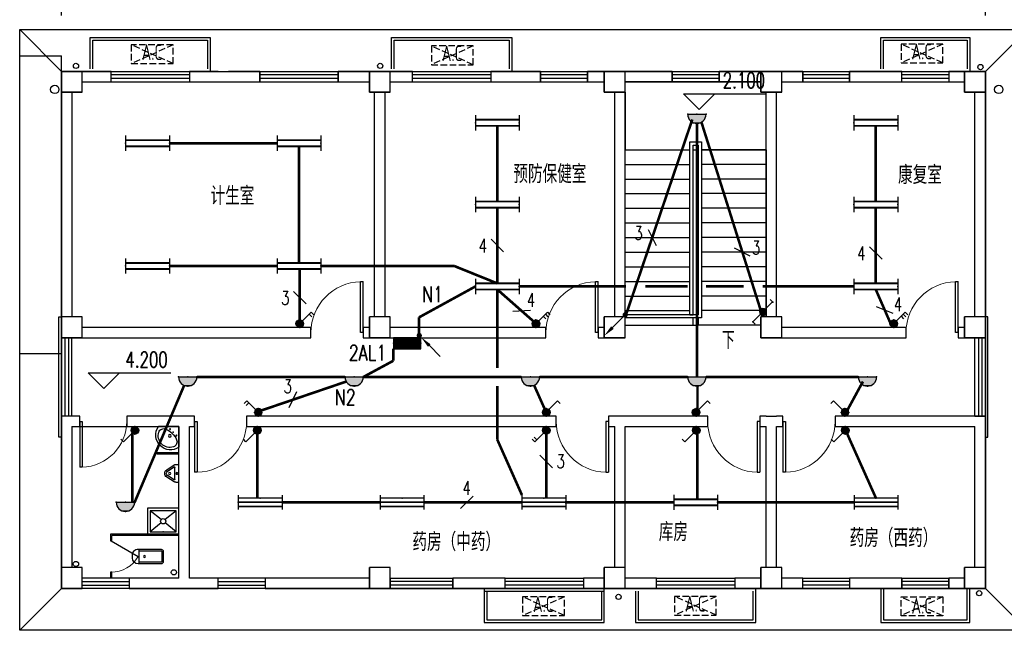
# Model space of a CAD drawing. Extents: x 41933 to 169416, y 41775 to 279375.
# Tile 17 of 39: x 93624 to 112486, y 112101 to 123791. Entities that reach past the tile are written whole.
import ezdxf
from ezdxf.enums import TextEntityAlignment as Align

# ---------------------------------------------------------------- set-up
doc = ezdxf.new("R2010")
doc.units = 0
doc.header["$LTSCALE"] = 1000
doc.header["$MEASUREMENT"] = 0
doc.linetypes.add('DASH', pattern=[0.35, 0.25, -0.1])
for name, color, linetype in [('AXIS', 3, 'Continuous'), ('COLUMN', 1, 'Continuous'), ('DIM-照明', 3, 'Continuous'), ('DIM_ELEV', 3, 'Continuous'), ('DIM_SYMB', 3, 'Continuous'), ('EQUIP-照明', 3, 'Continuous'), ('EQUIP-箱柜', 3, 'Continuous'), ('LATRINE', 6, 'Continuous'), ('LVTRY', 6, 'Continuous'), ('LWIRE', 4, 'Continuous'), ('PUB_TEXT', 7, 'Continuous'), ('STAIR', 7, 'Continuous'), ('TEL_TEXT', 7, 'Continuous'), ('VPIPE-凝结', 150, 'DASH'), ('VPIPE-污水', 2, 'DASH'), ('VPIPE-给水', 3, 'Continuous'), ('WALL', 1, 'Continuous'), ('WINDOW', 4, 'Continuous'), ('WIRE-照明', 1, 'Continuous'), ('剖面', 8, 'Continuous'), ('木格栅', 34, 'Continuous'), ('空调', 140, 'Continuous'), ('雨落管', 3, 'Continuous')]:
    doc.layers.add(name, color=color, linetype=linetype)
doc.styles.add('_TCH_DIM', font='SIMPLEX', dxfattribs={"bigfont": 'GBCBIG'})
doc.styles.add('_TCH_LABEL', font='COMPLEX', dxfattribs={"bigfont": 'GBCBIG'})
doc.styles.add('_TEL_DIM', font='SIMPLEX', dxfattribs={"width": 0.8, "height": 3.5, "bigfont": 'HZTXT'})
doc.styles.add('DIM_FONT', font='simplex.shx', dxfattribs={"width": 0.8})
doc.styles.get("Standard").update_dxf_attribs({"font": 'gbenor.shx', "bigfont": 'gbcbig.shx'})
doc.dimstyles.new('_TCH_ARCH&&100', dxfattribs={"dimtxt": 350, "dimasz": 100, "dimexe": 250, "dimexo": 300, "dimgap": 100, "dimtad": 1, "dimdec": 0, "dimzin": 0, "dimdsep": 46, "dimtxsty": 'DIM_FONT', "dimblk": 'ARCHTICK', "dimcen": 0.09, "dimclrt": 7, "dimazin": 2, "dimtfac": 1, "dimtdec": 0, "dimtix": 1, "dimtmove": 2, "dimatfit": 3, "dimfxl": 0, "dimtolj": 1, "dimtzin": 0, "dimarcsym": 0})

# ---------------------------------------------------------------- blocks, each defined once
blk = doc.blocks.new('$equip$00001168')
blk.add_line((-0.5, 0), (0.5, 0))
blk.add_arc((0, 0), 0.5, 180, 0)
for p in [(-0.5, 0), (0, 0), (0.5, 0), (0, -0.5)]:
    blk.add_point(p)
for points in [[(0.433, -0.25), (-0.433, -0.25), (0.5, 0), (-0.5, 0)], [(0.25, -0.433), (-0.25, -0.433), (0.433, -0.25), (-0.433, -0.25)], [(0, -0.5), (0, -0.5), (0.25, -0.433), (-0.25, -0.433)]]:
    blk.add_solid(points)
at = {"flags": 9}
blk.add_attdef('A', (0, 0), '', height=0.00002, dxfattribs=at)
blk = doc.blocks.new('$equip$00001160')
for p, q in [((-1.2, 0.417), (-1.2, -0.417)), ((-1.2, 0.167), (1.2, 0.167)), ((1.2, 0.417), (1.2, -0.417)), ((-1.2, -0.167), (1.2, -0.167))]:
    blk.add_line(p, q)
at = {"const_width": 0.1}
for points in [[(-1.2, 0.167), (1.2, 0.167)], [(-1.2, -0.167), (1.2, -0.167)]]:
    blk.add_lwpolyline(points, dxfattribs=at)
at = {"layer": 'EQUIP-照明'}
for p in [(-1.2, 0), (0, 0.167), (1.2, 0), (0, -0.167)]:
    blk.add_point(p, dxfattribs=at)
at = {"layer": 'EQUIP-照明', "flags": 9}
blk.add_attdef('A', (0, 0), '', height=0.00002, dxfattribs=at)
blk = doc.blocks.new('$equip$00001963')
for p, q in [((0.147, 0.356), (0.625, 0.833)), ((0.512, 0.72), (0.653, 0.579)), ((0.625, 0.833), (0.766, 0.692))]:
    blk.add_line(p, q)
blk.add_circle((0, 0.208), 0.208)
for p in [(-0.208, 0.208), (0, 0.417), (0, 0), (0.208, 0.208)]:
    blk.add_point(p)
for points in [[(-0.18, 0.313), (0.18, 0.313), (-0.208, 0.208), (0.208, 0.208)], [(-0.18, 0.104), (0.18, 0.104), (-0.208, 0.208), (0.208, 0.208)], [(-0.104, 0.389), (0.104, 0.389), (-0.18, 0.313), (0.18, 0.313)], [(-0.104, 0.028), (0.104, 0.028), (-0.18, 0.104), (0.18, 0.104)], [(0, 0.417), (0, 0.417), (-0.104, 0.389), (0.104, 0.389)], [(0, 0), (0, 0), (-0.104, 0.028), (0.104, 0.028)]]:
    blk.add_solid(points)
at = {"layer": 'TEL_TEXT', "style": '_TEL_DIM', "flags": 1}
blk.add_attdef('A', text='', height=0.00002, dxfattribs=at).set_placement((0, 0), align=Align.MIDDLE_CENTER)
blk = doc.blocks.new('$equip$00001964')
for p, q in [((0.147, 0.356), (0.625, 0.833)), ((0.399, 0.607), (0.54, 0.466)), ((0.512, 0.72), (0.653, 0.579)), ((0.625, 0.833), (0.766, 0.692))]:
    blk.add_line(p, q)
blk.add_circle((0, 0.208), 0.208)
for p in [(-0.208, 0.208), (0, 0.417), (0, 0), (0.208, 0.208)]:
    blk.add_point(p)
for points in [[(-0.18, 0.313), (0.18, 0.313), (-0.208, 0.208), (0.208, 0.208)], [(-0.18, 0.104), (0.18, 0.104), (-0.208, 0.208), (0.208, 0.208)], [(-0.104, 0.389), (0.104, 0.389), (-0.18, 0.313), (0.18, 0.313)], [(-0.104, 0.028), (0.104, 0.028), (-0.18, 0.104), (0.18, 0.104)], [(0, 0.417), (0, 0.417), (-0.104, 0.389), (0.104, 0.389)], [(0, 0), (0, 0), (-0.104, 0.028), (0.104, 0.028)]]:
    blk.add_solid(points)
at = {"layer": 'TEL_TEXT', "style": '_TEL_DIM', "flags": 1}
blk.add_attdef('A', text='', height=0.00002, dxfattribs=at).set_placement((0, 0), align=Align.MIDDLE_CENTER)
blk = doc.blocks.new('$equip$00001962')
for p, q in [((0.147, 0.356), (0.625, 0.833)), ((0.625, 0.833), (0.766, 0.692))]:
    blk.add_line(p, q)
blk.add_circle((0, 0.208), 0.208)
for p in [(-0.208, 0.208), (0, 0.417), (0, 0), (0.208, 0.208)]:
    blk.add_point(p)
for points in [[(-0.18, 0.313), (0.18, 0.313), (-0.208, 0.208), (0.208, 0.208)], [(-0.18, 0.104), (0.18, 0.104), (-0.208, 0.208), (0.208, 0.208)], [(-0.104, 0.389), (0.104, 0.389), (-0.18, 0.313), (0.18, 0.313)], [(-0.104, 0.028), (0.104, 0.028), (-0.18, 0.104), (0.18, 0.104)], [(0, 0.417), (0, 0.417), (-0.104, 0.389), (0.104, 0.389)], [(0, 0), (0, 0), (-0.104, 0.028), (0.104, 0.028)]]:
    blk.add_solid(points)
at = {"layer": 'TEL_TEXT', "style": '_TEL_DIM', "flags": 1}
blk.add_attdef('A', text='', height=0.00002, dxfattribs=at).set_placement((0, 0), align=Align.MIDDLE_CENTER)
blk = doc.blocks.new('_LINKPT1')
blk.add_line((0, 0), (0, 0))
blk = doc.blocks.new('_X0UCW')
for p, q in [((0.147, 0.356), (0.625, 0.833)), ((0.625, 0.833), (0.766, 0.692)), ((-0.153, 0.072), (-0.631, -0.405)), ((-0.775, -0.259), (-0.634, -0.401))]:
    blk.add_line(p, q)
blk.add_circle((0, 0.208), 0.208)
for points in [[(-0.18, 0.313), (0.18, 0.313), (-0.208, 0.208), (0.208, 0.208)], [(-0.18, 0.104), (0.18, 0.104), (-0.208, 0.208), (0.208, 0.208)], [(-0.104, 0.389), (0.104, 0.389), (-0.18, 0.313), (0.18, 0.313)], [(-0.104, 0.028), (0.104, 0.028), (-0.18, 0.104), (0.18, 0.104)], [(0, 0.417), (0, 0.417), (-0.104, 0.389), (0.104, 0.389)], [(0, 0), (0, 0), (-0.104, 0.028), (0.104, 0.028)]]:
    blk.add_solid(points)
at = {"xscale": 0.002857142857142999, "yscale": 0.002857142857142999, "zscale": 0.002857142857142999}
for p in [(-0.208, 0.208), (0, 0.417), (0.208, 0.208), (-0.001, -0.001)]:
    blk.add_blockref('_LINKPT1', p, dxfattribs=at)
at = {"flags": 9}
blk.add_attdef('A', (0, 0), '', height=0.0000286, dxfattribs=at)
blk = doc.blocks.new('$equip_U$00000078(fzc)')
for p in [(0.551, 0.542), (0.004, -0.005), (-0.541, -0.548)]:
    blk.add_point(p)
at = {"xscale": 0.875, "yscale": 0.875, "zscale": 0.875}
blk.add_blockref('_X0UCW', (0.004, -0.187), dxfattribs=at)
at = {"color": 7, "style": '_TEL_DIM', "flags": 1}
blk.add_attdef('A', text='', height=0.000025, dxfattribs=at).set_placement((0, 0), align=Align.MIDDLE_CENTER)
blk = doc.blocks.new('$equip_U$00000117(fzc)')
blk.add_blockref('$equip_U$00000078(fzc)', (0, 0.003))
at = {"color": 7, "style": '_TEL_DIM', "flags": 1}
blk.add_attdef('A', text='', height=0.000025, dxfattribs=at).set_placement((0, 0), align=Align.MIDDLE_CENTER)
blk = doc.blocks.new('$equip_U$00000123(DNSC-20150823RB)')
blk.add_blockref('$equip_U$00000117(fzc)', (-0.003, 0.185))
at = {"color": 7, "flags": 1}
blk.add_attdef('A', text='', height=0.0000286, dxfattribs=at).set_placement((0, 0), align=Align.MIDDLE_CENTER)
blk = doc.blocks.new('*X61')
at = {"color": 0}
for p, q in [((-250, 33), (-83, 200)), ((-250, 68), (-118, 200)), ((-250, 104), (-154, 200)), ((-250, 139), (-189, 200)), ((-250, 174), (-224, 200)), ((-247, 0), (-47, 200)), ((-212, 0), (-12, 200)), ((-177, 0), (23, 200)), ((-141, 0), (59, 200)), ((-106, 0), (94, 200)), ((-71, 0), (129, 200)), ((-35, 0), (165, 200)), ((0, 0), (200, 200)), ((35, 0), (235, 200)), ((71, 0), (250, 179)), ((106, 0), (250, 144)), ((141, 0), (250, 109)), ((177, 0), (250, 73)), ((212, 0), (250, 38)), ((247, 0), (250, 3))]:
    blk.add_line(p, q, dxfattribs=at)
blk = doc.blocks.new('$equip$00001421')
for p, q in [((0.75, 0.6), (-0.75, 0.6)), ((-0.75, 0.6), (-0.75, 0)), ((0.75, 0), (0.75, 0.6)), ((-0.75, 0), (0.75, 0))]:
    blk.add_line(p, q)
at = {"const_width": 0.6}
blk.add_lwpolyline([(-0.75, 0.3), (0.75, 0.3)], dxfattribs=at)
for p in [(0, 0.6), (-0.75, 0.3), (0, 0), (0.75, 0.3)]:
    blk.add_point(p)
at = {"xscale": 0.0030000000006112, "yscale": 0.0030000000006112, "zscale": 0.0030000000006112}
blk.add_blockref('*X61', (0, 0), dxfattribs=at)
at = {"style": '_TCH_LABEL', "flags": 9}
blk.add_attdef('A', (0, 0), '', height=0.00002, dxfattribs=at)
blk = doc.blocks.new('$TelecSys$00000080')
for p, q in [((-0.7, -0.7), (0, 0)), ((0.104, 0.104), (0.104, 0.104)), ((-0.104, -0.104), (-0.104, -0.104))]:
    blk.add_line(p, q)
at = {"const_width": 0.142}
blk.add_lwpolyline([(0.071, 0, 1), (-0.071, 0, 1)], format="xyb", close=True, dxfattribs=at)
blk.add_solid([(-0.63, -0.77), (-0.77, -0.63), (-1.15, -1.15)])
at = {"width": 0.8, "flags": 9}
blk.add_attdef('A', (0, 0), '', height=0.00002, rotation=180, dxfattribs=at)
blk = doc.blocks.new('$TELECSYS$00000095')
blk.add_line((0.4, 0.4), (-0.4, -0.4))
at = {"width": 0.8}
blk.add_attdef('N', text='', height=1, dxfattribs=at).set_placement((-0.017, 1.056), align=Align.MIDDLE)
blk = doc.blocks.new('$TelecSys$00000152')
blk.add_blockref('$TELECSYS$00000095', (0, 0))
at = {"style": '_TEL_DIM', "width": 0.7}
blk.add_attdef('N', text='', height=0.875, dxfattribs=at).set_placement((-0.015, 0.924), align=Align.MIDDLE)
blk = doc.blocks.new('$TelecSys$00000081')
for p, q in [((0.104, 0.104), (0.104, 0.104)), ((-0.104, -0.104), (-0.104, -0.104)), ((-1.15, -1.15), (-0.55, -0.55))]:
    blk.add_line(p, q)
at = {"const_width": 0.142}
blk.add_lwpolyline([(0.071, 0, 1), (-0.071, 0, 1)], format="xyb", close=True, dxfattribs=at)
blk.add_solid([(-0.62, -0.48), (-0.48, -0.62), (-0.1, -0.1)])
at = {"width": 0.8, "flags": 9}
blk.add_attdef('A', (0, 0), '', height=0.00002, rotation=180, dxfattribs=at)
blk = doc.blocks.new('A$C50B6132C')
at = {"layer": '空调', "linetype": 'DASH', "ltscale": 0.5}
for p, q in [((800, 0), (0, 360)), ((800, 360), (0, 0))]:
    blk.add_line(p, q, dxfattribs=at)
blk.add_lwpolyline([(800, 360), (0, 360), (0, 0), (800, 0)], close=True, dxfattribs=at)
blk = doc.blocks.new('_ArchTick')
at = {"color": 0, "linetype": 'ByBlock', "const_width": 0.4}
blk.add_lwpolyline([(-0.5, -0.5), (0.5, 0.5)], dxfattribs=at)
blk = doc.blocks.new('*D2224')
at = {"layer": 'AXIS', "color": 0, "lineweight": -2, "transparency": 16777216}
for p, q in [((94424, 123869), (94424, 126652)), ((112124, 123869), (112124, 126652)), ((94424, 126402), (112124, 126402))]:
    blk.add_line(p, q, dxfattribs=at)
at = {"layer": 'Defpoints', "color": 0, "transparency": 16777216}
for p in [(112124, 126402), (94424, 123569), (112124, 123569)]:
    blk.add_point(p, dxfattribs=at)
at = {"layer": 'AXIS', "color": 0, "lineweight": -2, "transparency": 16777216, "xscale": 100, "yscale": 100, "zscale": 100, "rotation": 180}
blk.add_blockref('_ArchTick', (94424, 126402), dxfattribs=at)
at = {"layer": 'AXIS', "color": 0, "lineweight": -2, "transparency": 16777216, "xscale": 100, "yscale": 100, "zscale": 100}
blk.add_blockref('_ArchTick', (112124, 126402), dxfattribs=at)
at = {"layer": 'AXIS', "color": 7, "transparency": 16777216, "insert": (103274, 126677), "char_height": 350, "attachment_point": 5, "style": 'DIM_FONT'}
blk.add_mtext('\\A1;17700', dxfattribs=at)
blk = doc.blocks.new('$WINLIB2D$00000001')
for p, q in [((-0.5, 0.5), (0.5, 0.5)), ((-0.5, 0.5), (-0.5, -0.5)), ((0.5, -0.5), (0.5, 0.5)), ((0.5, 0.167), (-0.5, 0.167)), ((0.5, -0.167), (-0.5, -0.167)), ((-0.5, -0.5), (0.5, -0.5))]:
    blk.add_line(p, q)
blk = doc.blocks.new('$DorLib2D$00000001')
for p, q in [((0.45, 0.975), (0.5, 0.975)), ((0.45, 0), (0.45, 0.975)), ((0.5, 0), (0.5, 0.975)), ((0.5, 0), (0.45, 0))]:
    blk.add_line(p, q)
at = {"lineweight": 13}
blk.add_arc((0.475, 0), 0.975, 91.4693, 180, dxfattribs=at)
blk = doc.blocks.new('_FZH')
for p, q in [((-0.5, 0.5), (0.5, 0.5)), ((-0.5, -0.5), (-0.5, 0.5)), ((0.5, -0.5), (0.5, 0.5)), ((-0.5, -0.5), (0.5, -0.5))]:
    blk.add_line(p, q)
blk.add_lwpolyline([(-0.5, -0.5), (0.5, -0.5), (0.5, 0.5), (-0.5, 0.5)], close=True)
blk = doc.blocks.new('$lvtry$00000200')
for p, q in [((-140, -40, 0), (-140, -480, 0)), ((-110, -40, 0), (-110, -470, 0)), ((100, 0, 0), (-100, 0, 0)), ((100, -30, 0), (-100, -30, 0)), ((110, -470, 0), (110, -40, 0)), ((140, -480, 0), (140, -40, 0)), ((140, -470, 0), (-140, -470, 0)), ((-30, -590, 0), (30, -590, 0))]:
    blk.add_line(p, q)
blk.add_circle((0, -359, 0), 20)
for centre, radius, start, end in [((-100, -40, 0), 40, 90, 180), ((-100, -40, 0), 10, 90, 180), ((100, -40, 0), 40, 0, 90), ((100, -40, 0), 10, 0, 90), ((-30, -480, 0), 110, 180, 270), ((30, -480, 0), 110, 270, 0)]:
    blk.add_arc(centre, radius, start, end)
blk.add_point((0, 0))
blk = doc.blocks.new('$TCHSYS$APDOOR2D')
blk.add_line((0.5, 0), (0, 0.866))
at = {"lineweight": 13}
blk.add_arc((0.5, 0), 1, 120, 180, dxfattribs=at)
blk = doc.blocks.new('$lvtry$00000221')
for p, q in [((-170, 0, 0), (170, 0, 0)), ((-170, -61, 0), (-170, 0, 0)), ((-162, -88, 0), (-69, -231, 0)), ((-124, -91, 0), (-43, -216, 0)), ((-116, -76, 0), (116, -76, 0)), ((43, -216, 0), (124, -91, 0)), ((69, -231, 0), (162, -88, 0)), ((170, -61, 0), (170, 0, 0))]:
    blk.add_line(p, q)
for centre, radius in [((0, -177, 0), 20), ((0, -38, 0), 17.7)]:
    blk.add_circle(centre, radius)
for centre, radius, start, end in [((-120, -61, 0), 50, 180, 213.0863), ((-116, -86, 0), 10, 90, 213.0863), ((116, -86, 0), 10, 326.9137, 90), ((120, -61, 0), 50, 326.9137, 0), ((0, -191, 0), 80, 210, 330), ((0, -191, 0), 50, 210, 330)]:
    blk.add_arc(centre, radius, start, end)
blk.add_point((0, -38, 0))
blk = doc.blocks.new('$lvtry$00000182')
for q in [(392, 0), (0, -393)]:
    blk.add_line((0, 0), q)
for centre, radius in [((48, -168), 10), ((175, -175), 26.5), ((168, -48), 10)]:
    blk.add_circle(centre, radius)
for centre, radius, start, end in [((161, -163), 282, 235.0241, 35.2347), ((418, -420), 410, 114.3843, 155.6157), ((174, -176), 222, 251.5651, 18.4349), ((290, -138), 100, 18.4349, 114.3843), ((136, -292), 100, 155.6157, 251.5651)]:
    blk.add_arc(centre, radius, start, end)
blk.add_point((108, -108))
blk = doc.blocks.new('$lvtry$00000191')
for p, q in [((-250, -50, 0), (-39, -219, 0)), ((39, -219, 0), (250, -50, 0)), ((-250, -450, 0), (-39, -281, 0)), ((39, -281, 0), (250, -450, 0))]:
    blk.add_line(p, q)
at = {"elevation": 0}
for points in [[(300, -500), (300, 0), (-300, 0), (-300, -500)], [(250, -450), (250, -50), (-250, -50), (-250, -450)]]:
    blk.add_lwpolyline(points, close=True, dxfattribs=at)
blk.add_circle((0, -250, 0), 50)
blk.add_point((0, -50, 0))
blk = doc.blocks.new('$equip$00001161')
for p, q in [((-1.2, 0.4), (-1.2, -0.4)), ((-1.2, 0.233), (1.2, 0.233)), ((-1.2, 0), (1.2, 0)), ((1.2, 0.4), (1.2, -0.4)), ((-1.2, -0.233), (1.2, -0.233))]:
    blk.add_line(p, q)
at = {"const_width": 0.08}
for points in [[(-1.2, 0.233), (1.2, 0.233)], [(-1.2, 0), (1.2, 0)], [(-1.2, -0.233), (1.2, -0.233)]]:
    blk.add_lwpolyline(points, dxfattribs=at)
at = {"layer": 'EQUIP-照明'}
for p in [(-1.2, 0), (0, 0.233), (1.2, 0), (0, -0.233)]:
    blk.add_point(p, dxfattribs=at)
at = {"layer": 'EQUIP-照明', "flags": 9}
blk.add_attdef('A', (0, 0), '', height=0.00002, dxfattribs=at)

msp = doc.modelspace()

# ---------------------------------------------------------------- linework, layer by layer
for p, q in [((94423.8, 122801), (93623.8, 123601)), ((112123.8, 122801), (112923.8, 123601)), ((94423.8, 112901), (93623.8, 112101)), ((105823.8, 112901), (107323.8, 112901)), ((112923.8, 112101), (112123.8, 112901))]:
    msp.add_line(p, q)
for points in [[(93623.8, 121497), (93623.8, 123601), (112923.8, 123601), (112923.8, 112101), (93623.8, 112101), (93623.8, 121497)], [(94973.8, 122851), (94973.8, 123451), (97273.8, 123451), (97273.8, 122801)], [(95023.8, 122851), (95023.8, 123401), (97223.8, 123401), (97223.8, 122851)], [(100748.8, 122851), (100748.8, 123451), (103048.8, 123451), (103048.8, 122801)], [(100798.8, 122851), (100798.8, 123401), (102998.8, 123401), (102998.8, 122851)], [(110123.8, 122851), (110123.8, 123451), (111823.8, 123451), (111823.8, 122801)], [(110173.8, 122851), (110173.8, 123401), (111773.8, 123401), (111773.8, 122851)], [(102523.8, 112851), (102523.8, 112251), (104823.8, 112251), (104823.8, 112901)], [(102573.8, 112851), (102573.8, 112301), (104773.8, 112301), (104773.8, 112851)], [(105423.8, 112851), (105423.8, 112251), (107723.8, 112251), (107723.8, 112901)], [(105473.8, 112851), (105473.8, 112301), (107673.8, 112301), (107673.8, 112851)], [(110123.8, 112901), (110123.8, 112251), (111823.8, 112251), (111823.8, 112901)], [(110173.8, 112901), (110173.8, 112301), (111773.8, 112301), (111773.8, 112901)]]:
    msp.add_lwpolyline(points)
at = {"layer": 'DIM_ELEV'}
for p, q in [((106639.8, 122075.3), (106339.8, 122375.3)), ((106339.8, 122375.3), (107923.1, 122375.3)), ((106639.8, 122075.3), (106939.8, 122375.3)), ((95236.8, 116729.5), (94936.8, 117029.5)), ((94936.8, 117029.5), (96520, 117029.5)), ((95236.8, 116729.5), (95536.8, 117029.5))]:
    msp.add_line(p, q, dxfattribs=at)
at = {"layer": 'DIM_SYMB'}
msp.add_lwpolyline([(107174.8, 117941, 0, 0, 0), (107174.8, 121881.4, 0, 0, 0), (105843.8, 121881.4, 0, 0, 0), (105843.8, 120481, 80, 0, 0), (105843.8, 120181, 0, 0, 0)], format="xyseb", dxfattribs=at)
at = {"layer": 'LATRINE'}
for p, q in [((96673.8, 115500.4), (96258.7, 115500.4)), ((96258.7, 115475.4), (96258.7, 115500.4)), ((96673.8, 115475.4), (96258.7, 115475.4)), ((96673.8, 115475.4), (96673.8, 115500.4)), ((95361.3, 113938.5), (95361.3, 113813.5)), ((96673.8, 113938.5), (95361.3, 113938.5)), ((96673.8, 113913.5), (96673.8, 113938.5)), ((95361.3, 113813.5), (95386.3, 113813.5)), ((95386.3, 113813.5), (95386.3, 113913.5)), ((96673.8, 113913.5), (95386.3, 113913.5)), ((95386.3, 113213.5), (95361.3, 113213.5)), ((95361.3, 113213.5), (95361.3, 113113.5)), ((95386.3, 113113.5), (95386.3, 113213.5)), ((95361.3, 113113.5), (95386.3, 113113.5))]:
    msp.add_line(p, q, dxfattribs=at)
at = {"layer": 'STAIR'}
for p, q in [((107823.8, 122601), (105223.8, 122601)), ((105223.8, 122401), (105223.8, 121301)), ((107923.8, 121301), (107923.8, 122401)), ((105223.8, 118141), (105223.8, 121301)), ((105223.8, 121301), (106463.8, 121301)), ((105223.8, 121301), (106463.8, 121301)), ((106463.8, 118141), (106463.8, 121451)), ((106463.8, 121451), (106683.8, 121451)), ((106523.8, 118141), (106523.8, 121391)), ((106523.8, 121391), (106623.8, 121391)), ((106523.8, 118141), (106523.8, 121301)), ((106523.8, 121301), (106623.8, 121301)), ((106623.8, 121391), (106623.8, 118141)), ((106623.8, 121301), (106623.8, 118141)), ((106683.8, 121451), (106683.8, 118081)), ((107923.8, 121301), (106683.8, 121301)), ((106683.8, 121301), (107923.8, 121301)), ((107923.8, 121301), (107923.8, 118101)), ((105223.8, 121021), (106463.8, 121021)), ((107923.8, 121021), (106683.8, 121021)), ((105223.8, 120741), (106463.8, 120741)), ((107923.8, 120741), (106683.8, 120741)), ((105223.8, 120461), (106463.8, 120461)), ((107923.8, 120461), (106683.8, 120461)), ((105223.8, 120181), (106463.8, 120181)), ((107923.8, 120181), (106683.8, 120181)), ((105223.8, 119901), (106463.8, 119901)), ((107923.8, 119901), (106683.8, 119901)), ((105223.8, 119621), (106463.8, 119621)), ((107923.8, 119621), (106683.8, 119621)), ((105223.8, 119341), (106463.8, 119341)), ((107923.8, 119341), (106683.8, 119341)), ((105223.8, 119061), (106463.8, 119061)), ((107923.8, 119061), (106683.8, 119061)), ((105223.8, 118781), (106463.8, 118781)), ((107923.8, 118781), (106683.8, 118781)), ((105223.8, 118501), (106463.8, 118501)), ((107923.8, 118501), (106683.8, 118501)), ((105223.8, 118221), (106463.8, 118221)), ((105223.8, 118101), (105223.8, 118141)), ((106623.8, 118141), (105223.8, 118141)), ((105223.8, 118101), (105223.8, 118141)), ((106683.8, 118081), (105223.8, 118081)), ((106463.8, 118141), (106523.8, 118141)), ((106523.8, 117941), (106523.8, 118081)), ((106623.8, 118081), (106623.8, 117941)), ((107923.8, 118221), (106683.8, 118221)), ((105223.8, 117941), (106523.8, 117941)), ((106523.8, 117941), (106623.8, 117941)), ((107823.8, 117941), (106623.8, 117941))]:
    msp.add_line(p, q, dxfattribs=at)
at = {"layer": 'VPIPE-凝结', "linetype": 'Continuous'}
for centre in [(94701.9, 122907.9), (100531.3, 122907.6), (112029.5, 122884.6), (112003.3, 112811.6), (105096.1, 112739.9)]:
    msp.add_circle(centre, 50, dxfattribs=at)
at = {"layer": 'VPIPE-污水', "linetype": 'Continuous'}
msp.add_circle((96578.4, 113210.5), 50, dxfattribs=at)
at = {"layer": 'VPIPE-给水', "linetype": 'Continuous'}
msp.add_circle((94701.2, 113370), 50, dxfattribs=at)
at = {"layer": 'WALL'}
for p, q in [((95373.8, 122801), (94823.8, 122801)), ((95373.8, 122601), (95373.8, 122801)), ((97423.8, 122801), (96873.8, 122801)), ((96873.8, 122801), (96873.8, 122601)), ((97423.8, 122801), (97423.8, 122801)), ((97423.8, 122801), (97623.8, 122801)), ((98223.8, 122801), (97623.8, 122801)), ((97623.8, 122801), (97623.8, 122801)), ((98223.8, 122601), (98223.8, 122801)), ((100323.8, 122801), (99723.8, 122801)), ((99723.8, 122801), (99723.8, 122601)), ((101148.8, 122801), (100723.8, 122801)), ((101148.8, 122601), (101148.8, 122801)), ((103603.8, 122801), (102648.8, 122801)), ((102648.8, 122801), (102648.8, 122601)), ((103603.8, 122601), (103603.8, 122801)), ((104823.8, 122801), (104503.8, 122801)), ((104503.8, 122801), (104503.8, 122601)), ((106123.8, 122801), (105223.8, 122801)), ((106123.8, 122601), (106123.8, 122801)), ((107823.8, 122801), (107023.8, 122801)), ((107023.8, 122801), (107023.8, 122601)), ((108623.8, 122801), (108223.8, 122801)), ((108623.8, 122601), (108623.8, 122801)), ((110523.8, 122801), (109523.8, 122801)), ((109523.8, 122801), (109523.8, 122601)), ((110523.8, 122601), (110523.8, 122801)), ((111723.8, 122801), (111423.8, 122801)), ((111423.8, 122801), (111423.8, 122601)), ((94823.8, 122601), (95373.8, 122601)), ((96873.8, 122601), (97523.8, 122601)), ((97523.8, 122601), (98223.8, 122601)), ((99723.8, 122601), (100323.8, 122601)), ((100723.8, 122601), (101148.8, 122601)), ((102648.8, 122601), (103603.8, 122601)), ((104503.8, 122601), (104823.8, 122601)), ((105223.8, 122601), (106123.8, 122601)), ((107023.8, 122601), (107823.8, 122601)), ((108223.8, 122601), (108623.8, 122601)), ((109523.8, 122601), (110523.8, 122601)), ((111423.8, 122601), (111723.8, 122601)), ((94423.8, 122401), (94423.8, 118101)), ((94623.8, 122401), (94623.8, 118101)), ((100423.8, 118101), (100423.8, 122401)), ((100623.8, 118101), (100623.8, 122401)), ((105023.8, 118101), (105023.8, 122401)), ((105223.8, 118101), (105223.8, 122401)), ((107923.8, 118101), (107923.8, 122401)), ((108123.8, 118101), (108123.8, 122401)), ((111923.8, 118101), (111923.8, 122401)), ((112123.8, 118101), (112123.8, 122401)), ((99203.8, 117901), (94823.8, 117901)), ((99203.8, 117701), (99203.8, 117901)), ((100323.8, 117901), (100203.8, 117901)), ((100203.8, 117901), (100203.8, 117701)), ((103703.8, 117901), (100723.8, 117901)), ((103703.8, 117701), (103703.8, 117901)), ((104823.8, 117901), (104703.8, 117901)), ((104703.8, 117901), (104703.8, 117701)), ((110603.8, 117901), (108223.8, 117901)), ((110603.8, 117701), (110603.8, 117901)), ((111723.8, 117901), (111603.8, 117901)), ((111603.8, 117901), (111603.8, 117701)), ((94823.8, 117701), (99203.8, 117701)), ((100203.8, 117701), (100323.8, 117701)), ((100723.8, 117701), (103703.8, 117701)), ((104703.8, 117701), (104823.8, 117701)), ((108223.8, 117701), (110603.8, 117701)), ((111603.8, 117701), (111723.8, 117701)), ((94623.8, 116201), (94423.8, 116201)), ((94423.8, 116201), (94423.8, 116101)), ((94773.8, 116201), (94623.8, 116201)), ((94773.8, 116001), (94773.8, 116201)), ((96773.8, 116201), (95673.8, 116201)), ((95673.8, 116201), (95673.8, 116001)), ((96970.9, 116201), (96773.8, 116201)), ((96970.9, 116001), (96970.9, 116201)), ((103903.8, 116201), (97970.9, 116201)), ((97970.9, 116201), (97970.9, 116001)), ((103903.8, 116001), (103903.8, 116201)), ((105123.8, 116201), (104903.8, 116201)), ((104903.8, 116201), (104903.8, 116001)), ((106803.8, 116201), (105123.8, 116201)), ((106803.8, 116001), (106803.8, 116201)), ((107923.8, 116201), (107803.8, 116201)), ((107803.8, 116201), (107803.8, 116001)), ((107923.8, 116201), (107923.8, 116201)), ((107923.8, 116201), (108123.8, 116201)), ((108123.8, 116201), (108123.8, 116201)), ((108243.8, 116201), (108123.8, 116201)), ((108243.8, 116001), (108243.8, 116201)), ((111923.8, 116201), (109243.8, 116201)), ((109243.8, 116201), (109243.8, 116001)), ((112123.8, 116201), (111923.8, 116201)), ((112123.8, 116101), (112123.8, 116201)), ((94423.8, 116101), (94423.8, 113301)), ((112123.8, 113301), (112123.8, 116101)), ((94623.8, 116001), (94773.8, 116001)), ((94623.8, 116001), (94623.8, 113301)), ((95673.8, 116001), (96673.8, 116001)), ((96673.8, 113101), (96673.8, 116001)), ((96873.8, 113101), (96873.8, 116001)), ((96873.8, 116001), (96970.9, 116001)), ((97970.9, 116001), (103903.8, 116001)), ((104903.8, 116001), (105023.8, 116001)), ((105023.8, 113301), (105023.8, 116001)), ((105223.8, 113301), (105223.8, 116001)), ((105223.8, 116001), (106803.8, 116001)), ((107803.8, 116001), (107923.8, 116001)), ((107923.8, 113301), (107923.8, 116001)), ((108123.8, 116001), (108243.8, 116001)), ((108123.8, 113301), (108123.8, 116001)), ((109243.8, 116001), (111923.8, 116001)), ((111923.8, 113301), (111923.8, 116001)), ((96673.8, 113101), (95723.8, 113101)), ((95723.8, 113101), (95723.8, 112901)), ((97423.8, 113101), (96873.8, 113101)), ((97423.8, 112901), (97423.8, 113101)), ((100323.8, 113101), (98323.8, 113101)), ((98323.8, 113101), (98323.8, 112901)), ((102923.8, 113101), (101923.8, 113101)), ((101923.8, 113101), (101923.8, 112901)), ((102923.8, 112901), (102923.8, 113101)), ((104823.8, 113101), (104423.8, 113101)), ((104423.8, 113101), (104423.8, 112901)), ((105823.8, 113101), (105223.8, 113101)), ((105823.8, 112901), (105823.8, 113101)), ((107823.8, 113101), (107323.8, 113101)), ((107323.8, 113101), (107323.8, 112901)), ((108623.8, 113101), (108223.8, 113101)), ((108623.8, 112901), (108623.8, 113101)), ((110523.8, 113101), (109523.8, 113101)), ((109523.8, 113101), (109523.8, 112901)), ((110523.8, 112901), (110523.8, 113101)), ((111723.8, 113101), (111423.8, 113101)), ((111423.8, 113101), (111423.8, 112901)), ((95723.8, 112901), (96773.8, 112901)), ((96773.8, 112901), (97423.8, 112901)), ((98323.8, 112901), (100323.8, 112901)), ((101923.8, 112901), (102923.8, 112901)), ((104423.8, 112901), (104823.8, 112901)), ((105223.8, 112901), (105823.8, 112901)), ((107323.8, 112901), (107823.8, 112901)), ((108223.8, 112901), (108623.8, 112901)), ((109523.8, 112901), (110523.8, 112901)), ((111423.8, 112901), (111723.8, 112901))]:
    msp.add_line(p, q, dxfattribs=at)
at = {"layer": 'WINDOW'}
msp.add_line((94773.8, 116001), (95673.8, 116001), dxfattribs=at)
msp.add_lwpolyline([(94423.8, 122801), (112123.8, 122801), (112123.8, 112901), (94423.8, 112901)], close=True, dxfattribs=at)
at = {"layer": 'WIRE-照明', "linetype": 'Continuous', "const_width": 50}
for points in [[(105244, 118155.7), (106509.3, 121881.4)], [(106684.3, 121828.2), (107816.3, 118239)], [(102773.8, 120309.3), (102773.8, 121759.3)], [(106596.8, 121804.8), (106596.8, 116951)], [(110023.8, 120309.3), (110023.8, 121759.3)], [(96493.8, 121426), (98553.8, 121426)], [(98973.8, 119134.3), (98973.8, 121367.7)], [(102773.8, 118742.7), (102773.8, 120192.7)], [(110023.8, 118742.7), (110023.8, 120192.7)], [(96493.8, 119076), (98553.8, 119076)], [(98989.2, 117973.9), (98989.2, 119017.7)], [(99393.8, 119076), (101948.9, 119076)], [(102773.8, 118742.7), (101948.9, 119076)], [(101271.7, 118090.9), (102353.8, 118684.3)], [(102773.8, 118626), (103460, 118022.1)], [(102773.8, 118626), (102773.8, 117126)], [(103193.8, 118684.3), (105238.7, 118684.3)], [(105608.3, 118684.3), (106421.8, 118684.3)], [(106771.8, 118684.3), (107492.3, 118684.3)], [(107859.3, 118684.3), (109603.8, 118684.3)], [(110023.8, 118626), (110300.6, 117992.1)], [(101271.7, 117701), (101271.7, 118090.9)], [(100782.5, 117491), (100782.5, 117262)], [(100782.5, 117262), (100207, 116951)], [(99857, 116951), (97017.8, 116951)], [(100207, 116951), (103232.6, 116951)], [(103582.6, 116951), (106421.8, 116951)], [(106771.8, 116951), (109690.4, 116951)], [(95820.8, 114539.9), (96774.6, 116789.9)], [(98255.9, 116310.4), (99880.5, 116863.5)], [(102773.8, 116776), (102773.8, 115751.4)], [(103710.5, 116273.9), (103479, 116791.2)], [(106608.9, 116273.9), (106608.9, 116790.7)], [(109484.3, 116323.7), (109778.2, 116863.5)], [(95779.4, 115876.5), (95779.4, 114551)], [(98176.3, 115855.2), (98176.3, 114632.7)], [(103710.5, 115864.9), (103710.5, 114632.7)], [(106603.9, 115860), (106603.9, 114609.3)], [(109475.4, 115864.9), (110027.3, 114632.7)], [(102773.8, 115751.4), (103245.5, 114691)], [(98652.2, 114551), (100528.8, 114551)], [(101368.8, 114551), (103245.5, 114551)], [(104068.8, 114551), (106153.8, 114551)], [(106993.8, 114551), (109607.4, 114551)]]:
    msp.add_lwpolyline(points, dxfattribs=at)
at = {"layer": '剖面'}
for p, q in [((93623.8, 123101), (94423.8, 123101)), ((94423.8, 122801), (94423.8, 123101)), ((93623.8, 117401), (94423.8, 117401))]:
    msp.add_line(p, q, dxfattribs=at)
at = {"layer": '木格栅'}
for points in [[(94373.8, 118101), (94423.8, 118101), (94423.8, 115801), (94373.8, 115801)], [(112173.8, 118101), (112123.8, 118101), (112123.8, 115801), (112173.8, 115801)], [(102523.8, 112901), (102523.8, 112851), (104823.8, 112851), (104823.8, 112901)]]:
    msp.add_lwpolyline(points, close=True, dxfattribs=at)
at = {"layer": '雨落管'}
for centre in [(94296.5, 122456.7), (112379.8, 122456.7)]:
    msp.add_circle(centre, 80, dxfattribs=at)

# ---------------------------------------------------------------- block references
at = {"layer": 'COLUMN', "xscale": 400, "yscale": 400, "zscale": 400, "rotation": 90}
for p in [(94623.8, 122601), (100523.8, 122601), (105023.8, 122601), (108023.8, 122601), (111923.8, 122601), (94623.8, 117901), (100523.8, 117901), (105023.8, 117901), (108023.8, 117901), (111923.8, 117901), (94623.8, 113101), (100523.8, 113101), (105023.8, 113101), (108023.8, 113101), (111923.8, 113101)]:
    msp.add_blockref('_FZH', p, dxfattribs=at)
at = {"layer": 'DIM-照明'}
ref = msp.add_blockref('$TelecSys$00000152', (105741.6, 119621), dxfattribs=dict(at, xscale=300, yscale=300, zscale=300, rotation=71.24097632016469))
ref.add_attrib('N', '3', dxfattribs={"layer": '0', "color": 7, "height": 262.5, "style": '_TCH_DIM', "width": 0.7}).set_placement((105477.8, 119705.8), align=Align.MIDDLE)
ref = msp.add_blockref('$TelecSys$00000152', (102773.8, 119467.7), dxfattribs=dict(at, xscale=300, yscale=300, zscale=300, rotation=90.00000073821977))
ref.add_attrib('N', '4', dxfattribs={"layer": '0', "color": 7, "height": 262.5, "style": '_TCH_DIM', "width": 0.7}).set_placement((102496.7, 119463.1), align=Align.MIDDLE)
ref = msp.add_blockref('$TelecSys$00000152', (107468.7, 119341), dxfattribs=dict(at, xscale=300, yscale=300, zscale=300, rotation=287.5051168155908))
ref.add_attrib('N', '3', dxfattribs={"layer": '0', "color": 7, "height": 262.5, "style": '_TCH_DIM', "width": 0.7}).set_placement((107731.6, 119428.7), align=Align.MIDDLE)
ref = msp.add_blockref('$TelecSys$00000152', (110023.8, 119325.5), dxfattribs=dict(at, xscale=300, yscale=300, zscale=300, rotation=90.00000073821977))
ref.add_attrib('N', '4', dxfattribs={"layer": '0', "color": 7, "height": 262.5, "style": '_TCH_DIM', "width": 0.7}).set_placement((109746.7, 119320.9), align=Align.MIDDLE)
ref = msp.add_blockref('$TelecSys$00000152', (98989.2, 118470.3), dxfattribs=dict(at, xscale=300, yscale=300, zscale=300, rotation=90))
ref.add_attrib('N', '3', dxfattribs={"layer": '0', "color": 7, "height": 262.5, "style": '_TCH_DIM', "width": 0.7}).set_placement((98712.1, 118465.7), align=Align.MIDDLE)
ref = msp.add_blockref('$TelecSys$00000152', (103239.5, 118216.2), dxfattribs=dict(at, xscale=300, yscale=300, zscale=300, rotation=318.6476307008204))
ref.add_attrib('N', '4', dxfattribs={"layer": '0', "color": 7, "height": 262.5, "style": '_TCH_DIM', "width": 0.7}).set_placement((103419.1, 118427.2), align=Align.MIDDLE)
ref = msp.add_blockref('$TelecSys$00000152', (110197.2, 118228.9), dxfattribs=dict(at, xscale=300, yscale=300, zscale=300, rotation=293.590908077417))
ref.add_attrib('N', '4', dxfattribs={"layer": '0', "color": 7, "height": 262.5, "style": '_TCH_DIM', "width": 0.7}).set_placement((110449.3, 118344), align=Align.MIDDLE)
ref = msp.add_blockref('$TelecSys$00000152', (98852.4, 116513.4), dxfattribs=dict(at, xscale=300, yscale=300, zscale=300, rotation=18.80280393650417))
ref.add_attrib('N', '3', dxfattribs={"layer": '0', "color": 7, "height": 262.5, "style": '_TCH_DIM', "width": 0.7}).set_placement((98758.7, 116774.3), align=Align.MIDDLE)
ref = msp.add_blockref('$TelecSys$00000152', (103710.5, 115333.9), dxfattribs=dict(at, xscale=300, yscale=300, zscale=300, rotation=270))
ref.add_attrib('N', '3', dxfattribs={"layer": '0', "color": 7, "height": 262.5, "style": '_TCH_DIM', "width": 0.7}).set_placement((103987.6, 115338.4), align=Align.MIDDLE)
ref = msp.add_blockref('$TelecSys$00000152', (102190.2, 114551), dxfattribs=dict(at, xscale=300, yscale=300, zscale=300, rotation=7.250975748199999e-06))
ref.add_attrib('N', '4', dxfattribs={"layer": '0', "color": 7, "height": 262.5, "style": '_TCH_DIM', "width": 0.7}).set_placement((102185.6, 114828.1), align=Align.MIDDLE)
at = {"layer": 'EQUIP-照明', "yscale": 350, "zscale": 350}
for name, p, xscale in [('$equip$00001160', (102773.8, 121817.7), 350), ('$equip$00001168', (106596.8, 121979.8), 350), ('$equip$00001160', (110023.8, 121817.7), 350), ('$equip$00001160', (96073.8, 121426), 350), ('$equip$00001160', (98973.8, 121426), 350), ('$equip$00001160', (102773.8, 120251), 350), ('$equip$00001160', (110023.8, 120251), 350), ('$equip$00001160', (96073.8, 119076), 350), ('$equip$00001160', (98973.8, 119076), 350), ('$equip$00001160', (102773.8, 118684.3), 350), ('$equip$00001160', (110023.8, 118684.3), 350), ('$equip$00001168', (96842.8, 116951), 350), ('$equip$00001168', (100032, 116951), 350), ('$equip$00001168', (103407.6, 116951), 350), ('$equip$00001168', (106596.8, 116951), 350), ('$equip$00001168', (109865.4, 116951), 350), ('$equip$00001161', (98232.2, 114551), -350), ('$equip$00001161', (100948.8, 114551), -350), ('$equip$00001161', (103665.5, 114551), -350), ('$equip$00001160', (106573.8, 114551), 350), ('$equip$00001161', (110027.3, 114551), -350), ('$equip$00001168', (95648.8, 114551), 350)]:
    msp.add_blockref(name, p, dxfattribs=dict(at, xscale=xscale))
for name, p, xscale, rotation in [('$equip_U$00000123(DNSC-20150823RB)', (107923.8, 118195.8), -350, 89.99999749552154), ('$equip$00001963', (98989.2, 117901), 350, 359.9999949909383), ('$equip$00001964', (103514.7, 117901), 350, 359.999994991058), ('$equip$00001964', (110368.7, 117901), 350, 359.9999949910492), ('$equip$00001963', (98192.8, 116201), -350, 359.9999949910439), ('$equip$00001962', (103710.5, 116201), 350, 359.9999949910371), ('$equip$00001962', (106581.4, 116201), 350, 359.9999949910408), ('$equip$00001962', (109434.4, 116201), -350, 359.9999949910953), ('$equip$00001962', (95831, 116001), 350, 179.9999899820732), ('$equip$00001962', (98176.3, 116001), 350, 179.9999899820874), ('$equip$00001963', (103710.5, 116001), 350, 179.9999899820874), ('$equip$00001962', (106585.6, 116001), 350, 179.9999899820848), ('$equip$00001962', (109439, 116001), 350, 180.0000000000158)]:
    msp.add_blockref(name, p, dxfattribs=dict(at, xscale=xscale, rotation=rotation))
at = {"layer": 'EQUIP-箱柜', "xscale": 350, "yscale": 350, "zscale": 350, "rotation": 180.0000000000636}
msp.add_blockref('$equip$00001421', (101045, 117701), dxfattribs=at)
at = {"layer": 'LATRINE', "xscale": 600, "yscale": -600, "zscale": 25, "rotation": 90}
msp.add_blockref('$TCHSYS$APDOOR2D', (95373.8, 113513.5), dxfattribs=at)
at = {"layer": 'LVTRY'}
for name, p, yscale, rotation in [('$lvtry$00000182', (96673.8, 116001), -1, 179.999999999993), ('$lvtry$00000221', (96673.8, 115104.8), -0.9999999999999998, 89.99999999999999), ('$lvtry$00000200', (96373.8, 113513.5), -0.9999999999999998, 90.00000000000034)]:
    msp.add_blockref(name, p, dxfattribs=dict(at, yscale=yscale, rotation=rotation))
at = {"layer": 'LVTRY', "rotation": 180}
msp.add_blockref('$lvtry$00000191', (96373.8, 113938.5), dxfattribs=at)
at = {"layer": 'LWIRE', "yscale": 350, "zscale": 350}
for name, p, xscale in [('$TelecSys$00000080', (105223.8, 118141), 350), ('$TelecSys$00000081', (101279, 117744.8), -350)]:
    msp.add_blockref(name, p, dxfattribs=dict(at, xscale=xscale))
at = {"layer": 'WINDOW'}
for name, p, xscale, yscale, zscale, rotation in [('$WINLIB2D$00000001', (96123.8, 122701), -1500, 200, -1500, 180), ('$WINLIB2D$00000001', (98973.8, 122701), -1500, -200, -1500, 180), ('$WINLIB2D$00000001', (101898.8, 122701), -1500, 200, -1500, 180), ('$WINLIB2D$00000001', (104053.8, 122701), -900, -200, -900, 180), ('$WINLIB2D$00000001', (106573.8, 122701), -900, -200, -900, 180), ('$WINLIB2D$00000001', (109073.8, 122701), -900, -200, -900, 180), ('$WINLIB2D$00000001', (110973.8, 122701), -900, 200, -900, 180), ('$DorLib2D$00000001', (104203.8, 117801), -1000, -1000, -1000, 180), ('$WINLIB2D$00000001', (94523.8, 116951), -1500, 200, -1500, 270), ('$WINLIB2D$00000001', (112023.8, 116951), 1500, 200, 1500, 90)]:
    msp.add_blockref(name, p, dxfattribs=dict(at, xscale=xscale, yscale=yscale, zscale=zscale, rotation=rotation))
for name, p, xscale, yscale, zscale in [('$DorLib2D$00000001', (99703.8, 117801), 1000, 1000, 1000), ('$DorLib2D$00000001', (111103.8, 117801), 1000, 1000, 1000), ('$DorLib2D$00000001', (95223.8, 116101), -900, -900, -900), ('$DorLib2D$00000001', (97470.9, 116101), -1000, -1000, -1000), ('$DorLib2D$00000001', (104403.8, 116101), 1000, -1000, 1000), ('$DorLib2D$00000001', (107303.8, 116101), 1000, -1000, 1000), ('$DorLib2D$00000001', (108743.8, 116101), -1000, -1000, -1000), ('$WINLIB2D$00000001', (95273.8, 113001), -900, 200, -900), ('$WINLIB2D$00000001', (97873.8, 113001), -900, 200, -900), ('$WINLIB2D$00000001', (101323.8, 113001), 1200, 200, 1200), ('$WINLIB2D$00000001', (103673.8, 113001), 1500, -200, 1500), ('$WINLIB2D$00000001', (106573.8, 113001), 1500, -200, 1500), ('$WINLIB2D$00000001', (109073.8, 113001), 900, -200, 900), ('$WINLIB2D$00000001', (110973.8, 113001), 900, 200, 900)]:
    msp.add_blockref(name, p, dxfattribs=dict(at, xscale=xscale, yscale=yscale, zscale=zscale))
at = {"layer": '空调'}
for p in [(95761.8, 122950), (101511.7, 122929.1), (110509.6, 122963), (103258.7, 112382.2), (106169.2, 112390.1)]:
    msp.add_blockref('A$C50B6132C', p, dxfattribs=at)
at = {"layer": '空调', "xscale": -1, "rotation": 180}
msp.add_blockref('A$C50B6132C', (110509.6, 112739), dxfattribs=at)

# ---------------------------------------------------------------- texts
at = {"layer": 'PUB_TEXT'}
for s, height, style, width, p in [('2.100', 297.5, '_TCH_DIM', 0.705882, (107093.1, 122480.3)), ('预防保健室', 350, '_TEL_DIM', 0.8, (103080.9, 120661.4)), ('康复室', 350, '_TEL_DIM', 0.8, (110451.5, 120645.1)), ('计生室', 350, '_TEL_DIM', 0.8, (97279.2, 120243.2)), ('4.200', 297.5, '_TCH_DIM', 0.705882, (95650, 117134.5)), ('库房', 350, '_TEL_DIM', 0.8, (105866.8, 113808)), ('药房（中药）', 350, '_TEL_DIM', 0.8, (101147, 113618.2)), ('药房（西药）', 350, '_TEL_DIM', 0.8, (109523, 113694.2))]:
    msp.add_text(s, height=height, dxfattribs=dict(at, style=style, width=width)).set_placement(p)
at = {"layer": 'PUB_TEXT', "style": '_TCH_DIM'}
msp.add_text('下', height=337.6, dxfattribs=at).set_placement((107079.9, 117486))
at = {"layer": 'TEL_TEXT', "style": '_TEL_DIM', "width": 0.752941}
for s, p in [('N1', (101333.1, 118386.3)), ('2AL1', (99928.2, 117264.8)), ('N2', (99658, 116413.7))]:
    msp.add_text(s, height=297.5, dxfattribs=at).set_placement(p)
at = {"layer": '空调', "width": 0.8}
for p in [(95961.2, 123019.3), (101711.1, 122998.4), (110709, 123032.3), (103458.1, 112451.5), (106368.6, 112459.4), (110709, 112419.7)]:
    msp.add_text('A.C', height=300, dxfattribs=at).set_placement(p)

# ---------------------------------------------------------------- dimensions: what is measured, and where the dimension line sits
at = {"layer": 'AXIS'}
dim = msp.add_aligned_dim(p1=(94423.8, 123568.7), p2=(112123.8, 123568.7), distance=2833.7, dimstyle='_TCH_ARCH&&100', dxfattribs=at)
dim.commit()
dim.dimension.update_dxf_attribs({"geometry": '*D2224', "text_midpoint": (103273.8, 126677.3)})

doc.saveas('drawing.dxf')
